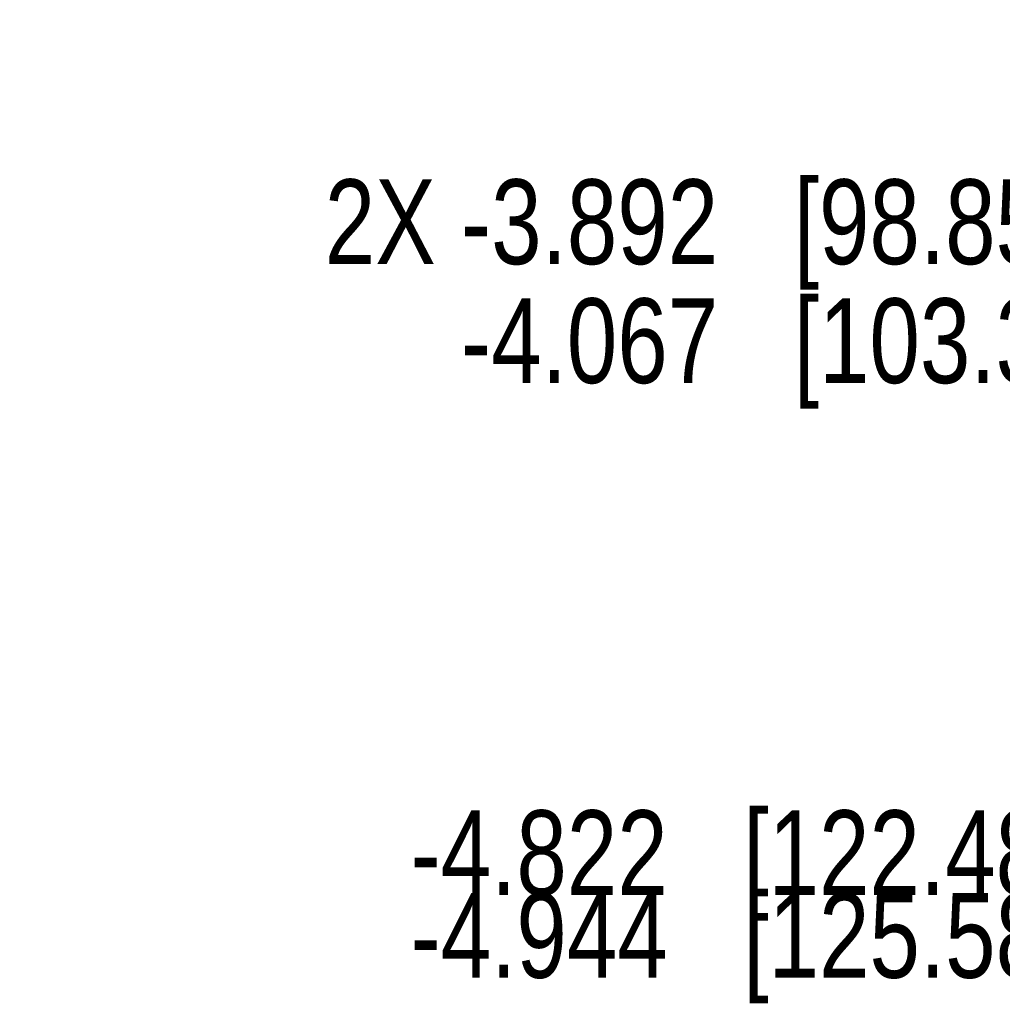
# Model space of a CAD drawing. Header units: inches. Extents: x 0.2 to 16.8, y 0.2 to 10.8.
# Tile 3 of 17: x 1.7 to 3.2, y 2.4 to 3.9. Entities that reach past the tile are written whole.
import ezdxf

# ---------------------------------------------------------------- set-up
doc = ezdxf.new("R2010")
doc.units = ezdxf.units.IN
doc.header["$LTSCALE"] = 0.935
doc.header["$MEASUREMENT"] = 0
doc.layers.get('0').update_dxf_attribs({"linetype": 'CONTINUOUS'})
doc.layers.add('DIMENSIONS', color=7, linetype='CONTINUOUS')
doc.styles.get("Standard").update_dxf_attribs({"font": 'txt', "width": 0.8})
doc.dimstyles.new('DIMSTYLE_1', dxfattribs={"dimtxt": 0.125, "dimasz": 0.18, "dimexe": 0.18, "dimexo": 0.0625, "dimgap": 0.09, "dimtad": 0, "dimtih": 1, "dimtoh": 1, "dimdec": 3, "dimzin": 4, "dimdsep": 46, "dimtxsty": 'STANDARD', "dimblk": '_FILLED', "dimblk1": '_FILLED', "dimblk2": '_FILLED', "dimcen": 0.09, "dimadec": 0, "dimazin": 0, "dimtp": 0.01, "dimtm": 0.01, "dimtfac": 1, "dimtdec": 3, "dimtofl": 0, "dimtmove": 0, "dimatfit": 3, "dimldrblk": '_FILLED', "dimfxl": 1, "dimtolj": 1, "dimtzin": 4, "dimarcsym": 0})

# ---------------------------------------------------------------- blocks, each defined once
blk = doc.blocks.new('*D4')
at = {"layer": 'DIMENSIONS', "color": 2, "linetype": 'CONTINUOUS'}
blk.add_line((3.7879, 3.5523), (3.3381, 3.5523), dxfattribs=at)
at = {"layer": 'DIMENSIONS', "color": 2, "linetype": 'CONTINUOUS', "insert": (3.2756, 3.6148), "char_height": 0.125, "width": 1.725, "attachment_point": 3, "line_spacing_factor": 0.9}
blk.add_mtext('2X -3.892{\\Ftxt.shx;\\W1.000000;\\H0.125000; }[98.85]', dxfattribs=at)
blk = doc.blocks.new('_FILLED')
at = {"color": 0, "linetype": 'BYBLOCK'}
blk.add_solid([(0, 0), (-1, 0.1736), (-1, -0.1736)], dxfattribs=at)
blk = doc.blocks.new('*D5')
at = {"layer": 'DIMENSIONS', "color": 2, "linetype": 'CONTINUOUS'}
blk.add_line((3.7131, 3.3769), (3.3381, 3.3769), dxfattribs=at)
at = {"layer": 'DIMENSIONS', "color": 2, "linetype": 'CONTINUOUS', "insert": (3.2756, 3.4394), "char_height": 0.125, "width": 1.425, "attachment_point": 3, "line_spacing_factor": 0.9}
blk.add_mtext('-4.067{\\Ftxt.shx;\\W1.000000;\\H0.125000; }[103.3]', dxfattribs=at)
blk = doc.blocks.new('*D6')
at = {"layer": 'DIMENSIONS', "color": 2, "linetype": 'CONTINUOUS'}
blk.add_line((3.731, 2.6219), (3.3381, 2.6219), dxfattribs=at)
at = {"layer": 'DIMENSIONS', "color": 2, "linetype": 'CONTINUOUS', "insert": (3.2756, 2.6844), "char_height": 0.125, "width": 1.525, "attachment_point": 3, "line_spacing_factor": 0.9}
blk.add_mtext('-4.822{\\Ftxt.shx;\\W1.000000;\\H0.125000; }[122.48]', dxfattribs=at)
blk = doc.blocks.new('*D7')
at = {"layer": 'DIMENSIONS', "color": 2, "linetype": 'CONTINUOUS'}
blk.add_line((3.7131, 2.4999), (3.3381, 2.4999), dxfattribs=at)
at = {"layer": 'DIMENSIONS', "color": 2, "linetype": 'CONTINUOUS', "insert": (3.2756, 2.5624), "char_height": 0.125, "width": 1.525, "attachment_point": 3, "line_spacing_factor": 0.9}
blk.add_mtext('-4.944{\\Ftxt.shx;\\W1.000000;\\H0.125000; }[125.58]', dxfattribs=at)

msp = doc.modelspace()

# ---------------------------------------------------------------- dimensions: what is measured, and where the dimension line sits
at = {"layer": 'DIMENSIONS', "color": 2, "linetype": 'CONTINUOUS'}
for feature_location, offset, origin, text, picture, middle in [((3.7879, 3.5523), (-0.4498, 0), (3.8504, 7.4439), '2X -<>', '*D4', (2.1631, 3.5523)), ((3.731, 2.6219), (-0.3929, 0), (3.7935, 7.4439), '-<>', '*D6', (2.2631, 2.6219)), ((3.7131, 2.4999), (-0.375, 0), (3.7756, 7.4439), '-<>', '*D7', (2.2631, 2.4999)), ((3.7131, 3.3769), (-0.375, 0), (3.7756, 7.4439), '-<>', '*D5', (2.3131, 3.3769))]:
    dim = msp.add_ordinate_dim(feature_location=feature_location, offset=offset, dtype=0, origin=origin, text=text, dimstyle='DIMSTYLE_1', dxfattribs=at)
    dim.commit()
    dim.dimension.update_dxf_attribs({"geometry": picture, "text_midpoint": middle})

doc.saveas('drawing.dxf')
